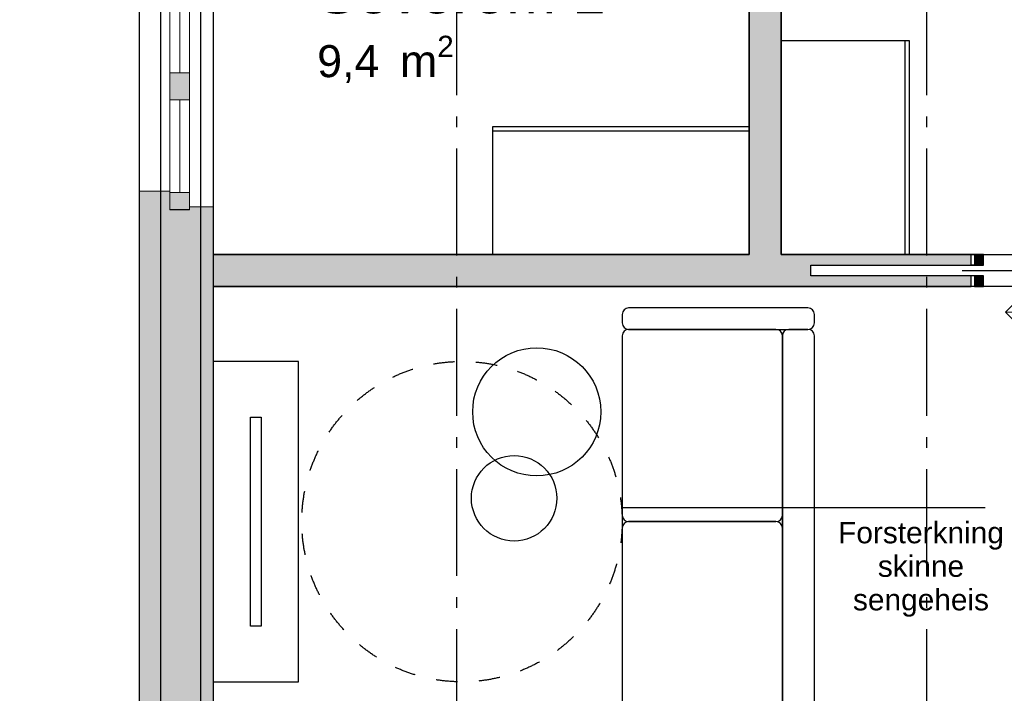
# Model space of a CAD drawing. Header units: millimetres. Extents: x 158466 to 263668, y 129175 to 189280.
# Tile 14 of 55: x 182113 to 186723, y 157030 to 160183. Entities that reach past the tile are written whole.
import ezdxf
from ezdxf.enums import TextEntityAlignment as Align

# ---------------------------------------------------------------- set-up
doc = ezdxf.new("R2010")
doc.units = ezdxf.units.MM
doc.header["$LTSCALE"] = 0.5
doc.header["$MEASUREMENT"] = 0
for name, pattern in [('Akselinje', [1500, 1000, -200, 100, -200]), ('PLINE', [0]), ('Stipling', [400, 200, -200])]:
    doc.linetypes.add(name, pattern=pattern)
for name, color, linetype in [('23-- Yttervegger (Skravur)(Nye konstruksjoner)', 7, 'Continuous'), ('23-- Yttervegger(Nye konstruksjoner)', 7, 'Continuous'), ('24-- Innervegger (Skravur)(Nye konstruksjoner)', 7, 'Continuous'), ('24-- Innervegger(Nye konstruksjoner)', 7, 'Continuous'), ('244- Vinduer_ dører_ foldevegger(Nye konstruksjoner)', 7, 'Continuous'), ('251- Frittbærende dekker(Nye konstruksjoner)', 7, 'Continuous'), ('252- Gulv på grunn_ bunnplate(Nye konstruksjoner)', 7, 'Continuous'), ('27-- Fast inventar(Nye konstruksjoner)', 7, 'Continuous'), ('68-- Inventar (løst)(Nye konstruksjoner)', 7, 'Continuous'), ('822- Modullinjer(Nye konstruksjoner)', 7, 'Continuous'), ('838- Annen tekst(Nye konstruksjoner)', 7, 'Continuous'), ('862- M___BTA(Nye konstruksjoner)', 7, 'Continuous'), ('862- M___BTA(Polylinje)(Nye konstruksjoner)', 7, 'Continuous'), ('862- M___BTA(Tekst)(Nye konstruksjoner)', 7, 'Continuous'), ('862- M___Nettoareal(Nye konstruksjoner)', 7, 'Continuous'), ('862- M___Nettoareal(Polylinje)(Nye konstruksjoner)', 7, 'Continuous'), ('862- M___Nettoareal(Tekst)(Nye konstruksjoner)', 7, 'Continuous'), ('878- Annen overflate_visuell informasjon_snusirkler(Nye konstruksjoner)', 7, 'Continuous'), ('878- Annen overflate_visuell informasjon_takheis(Nye konstruksjoner)', 7, 'Continuous')]:
    doc.layers.add(name, color=color, linetype=linetype)
for name, color, linetype, lineweight in [('234- Vinduer_ dører_ porter(Nye konstruksjoner)', 7, 'Continuous', 0), ('235- Utvendig kledning og overflate(Nye konstruksjoner)', 7, 'Continuous', 0), ('236- Innvendig kledning og overflate(Nye konstruksjoner)', 7, 'Continuous', 0)]:
    doc.layers.add(name, color=color, linetype=linetype, lineweight=lineweight)
doc.styles.add('GENERATED_STYLE_1', font='arial.ttf')
doc.styles.add('GENERATED_STYLE_3', font='arialbd.ttf')
doc.linetypes.add('Fasade_Snitt markør', pattern='A,0,[1,01 A 200 20 001 Plan 1. etasje_21.Shx,S=3.174603,R=0,X=0,Y=0],-800,0', length=800)

# ---------------------------------------------------------------- blocks, each defined once
blk = doc.blocks.new('Leilighet 3_102_1_1', base_point=(184208.9, 153807))
at = {"layer": '862- M___Nettoareal(Polylinje)(Nye konstruksjoner)', "flags": 128}
blk.add_lwpolyline([(183018.9, 155333.7), (190533.9, 155333.7), (190533.9, 162833.7), (183018.9, 162833.7)], close=True, dxfattribs=at)
at = {"layer": '862- M___Nettoareal(Tekst)(Nye konstruksjoner)', "style": 'GENERATED_STYLE_1'}
for tag, height, p in [('DUMMY_861', 300, (185146.8, 154160.6)), ('ROOM_NAME', 300, (183271, 154092)), ('DUMMY_862', 150, (183271, 153689.2))]:
    blk.add_attdef(tag, text='', height=height, dxfattribs=at).set_placement(p, align=Align.TOP_LEFT)
blk = doc.blocks.new('BTA 1. etasje ca.__2_1', base_point=(161043, 155616.6))
at = {"layer": '862- M___BTA(Polylinje)(Nye konstruksjoner)', "linetype": 'PLINE', "flags": 128}
blk.add_lwpolyline([(176252.9, 165107.7), (184002.9, 165107.7), (184002.9, 163179.7), (182672.9, 163179.7), (182672.9, 154987.7), (198644.9, 154987.7), (198644.9, 163179.7), (196044.9, 163179.7), (196044.9, 165549.7), (194744.9, 165549.7), (194744.9, 171289.7), (194444.9, 171289.7), (194444.9, 183279.7), (186072.9, 183279.7), (186072.9, 180779.7), (184444.9, 180779.7), (184444.9, 181079.7), (176252.9, 181079.7)], close=True, dxfattribs=at)
at = {"layer": '862- M___BTA(Tekst)(Nye konstruksjoner)', "style": 'GENERATED_STYLE_1'}
for tag, height, p in [('DUMMY_861', 250, (162326.2, 155970.1)), ('ROOM_NAME', 250, (159759.8, 155913)), ('DUMMY_862', 200, (159759.8, 155577.3))]:
    blk.add_attdef(tag, text='', height=height, dxfattribs=at).set_placement(p, align=Align.TOP_LEFT)
blk = doc.blocks.new('Entre_106_28_1', base_point=(186975.1, 161892.6))
at = {"layer": '862- M___Nettoareal(Polylinje)(Nye konstruksjoner)', "linetype": 'PLINE', "flags": 128}
blk.add_lwpolyline([(185678.9, 162833.7), (185678.9, 159083.7), (187783.5, 159083.7), (187783.5, 162833.7)], close=True, dxfattribs=at)
at = {"layer": '862- M___Nettoareal(Tekst)(Nye konstruksjoner)', "insert": (186707.8, 161134.4), "char_height": 150, "attachment_point": 1, "style": 'GENERATED_STYLE_1'}
blk.add_mtext('\\A1;{\\pql;\\pt0,24100;\\fArial|b0|i0|c0|p0;\\W1.000000;7,9\\fArial|b0|i0|c0|p0;\\W1.000000;\\A1{\\H.66x;\\S^  ;}\\fArial|b0|i0|c0|p0;\\W1.000000; m\\fArial|b0|i0|c0|p0;\\W1.000000;\\A1{\\H.66x;\\S2^  ;}}', dxfattribs=at)
at = {"layer": '862- M___Nettoareal(Tekst)(Nye konstruksjoner)', "style": 'GENERATED_STYLE_1'}
for tag, height, p in [('DUMMY_861', 200, (187363.4, 161485.1)), ('ROOM_NAME', 200, (186707.8, 161439.4)), ('DUMMY_862', 150, (186707.8, 161170.8))]:
    blk.add_attdef(tag, text='', height=height, dxfattribs=at).set_placement(p, align=Align.TOP_LEFT)
blk = doc.blocks.new('Soverom 1_102_29_1', base_point=(183790.1, 160410.4))
at = {"layer": '862- M___Nettoareal(Polylinje)(Nye konstruksjoner)', "linetype": 'PLINE', "flags": 128}
blk.add_lwpolyline([(183018.9, 162833.7), (183018.9, 159083.7), (185528.9, 159083.7), (185528.9, 162833.7)], close=True, dxfattribs=at)
at = {"layer": '862- M___Nettoareal(Tekst)(Nye konstruksjoner)', "insert": (183505.7, 160108), "char_height": 150, "attachment_point": 1, "style": 'GENERATED_STYLE_1'}
blk.add_mtext('\\A1;{\\pql;\\pt0,24100;\\fArial|b0|i0|c0|p0;\\W1.000000;9,4\\fArial|b0|i0|c0|p0;\\W1.000000;\\A1{\\H.66x;\\S^  ;}\\fArial|b0|i0|c0|p0;\\W1.000000; m\\fArial|b0|i0|c0|p0;\\W1.000000;\\A1{\\H.66x;\\S2^  ;}}', dxfattribs=at)
at = {"layer": '862- M___Nettoareal(Tekst)(Nye konstruksjoner)', "style": 'GENERATED_STYLE_1'}
for tag, height, p in [('DUMMY_861', 200, (184832, 160458.7)), ('ROOM_NAME', 200, (183505.7, 160413)), ('DUMMY_862', 150, (183505.7, 160144.4))]:
    blk.add_attdef(tag, text='', height=height, dxfattribs=at).set_placement(p, align=Align.TOP_LEFT)
blk = doc.blocks.new('Stue_kjøkken_101_32_1', base_point=(183390.5, 159234.5))
at = {"layer": '862- M___Nettoareal(Polylinje)(Nye konstruksjoner)', "linetype": 'PLINE', "flags": 128}
blk.add_lwpolyline([(183018.9, 158933.7), (183018.9, 155333.7), (190533.9, 155333.7), (190533.9, 158431), (187783.5, 158431), (187783.5, 158933.7)], close=True, dxfattribs=at)
at = {"layer": '862- M___Nettoareal(Tekst)(Nye konstruksjoner)', "style": 'GENERATED_STYLE_1'}
for tag, height, p in [('DUMMY_861', 200, (186224.6, 156358.7)), ('ROOM_NAME', 200, (184639.2, 156313)), ('DUMMY_862', 150, (184639.2, 156044.4))]:
    blk.add_attdef(tag, text='', height=height, dxfattribs=at).set_placement(p, align=Align.TOP_LEFT)
blk = doc.blocks.new('Vindu to-fags[2]_1')
at = {"layer": '23-- Yttervegger (Skravur)(Nye konstruksjoner)', "linetype": 'Continuous'}
for points in [[(182907.9, 161183.7), (182815.9, 161183.7), (182815.9, 161127.7), (182907.9, 161127.7)], [(182815.9, 159883.7), (182907.9, 159883.7), (182907.9, 159933.7), (182815.9, 159933.7)], [(182907.9, 159883.7), (182815.9, 159883.7), (182815.9, 159808.7), (182907.9, 159808.7)], [(182815.9, 159293.7), (182907.9, 159293.7), (182907.9, 159374.7), (182815.9, 159374.7)]]:
    blk.add_hatch(color=256, dxfattribs=at).paths.add_polyline_path(points)
at = {"layer": '234- Vinduer_ dører_ porter(Nye konstruksjoner)', "linetype": 'PLINE'}
for p, q in [((182815.9, 161127.7), (182815.9, 161183.7)), ((182907.9, 161183.7), (182907.9, 161127.7)), ((183018.9, 161170.7), (183018.9, 159306.7)), ((182672.9, 161096.7), (182672.9, 159380.7)), ((182907.9, 161127.7), (182815.9, 161127.7)), ((182815.9, 159933.7), (182815.9, 161127.7)), ((182861.9, 161127.7), (182861.9, 159933.7)), ((182907.9, 161127.7), (182907.9, 159933.7)), ((182815.9, 159883.7), (182815.9, 159933.7)), ((182815.9, 159933.7), (182907.9, 159933.7)), ((182907.9, 159933.7), (182907.9, 159883.7)), ((182815.9, 159808.7), (182815.9, 159883.7)), ((182907.9, 159883.7), (182907.9, 159808.7)), ((182907.9, 159808.7), (182815.9, 159808.7)), ((182815.9, 159374.7), (182815.9, 159808.7)), ((182861.9, 159808.7), (182861.9, 159374.7)), ((182907.9, 159808.7), (182907.9, 159374.7)), ((182815.9, 159293.7), (182815.9, 159374.7)), ((182815.9, 159374.7), (182907.9, 159374.7)), ((182907.9, 159374.7), (182907.9, 159293.7))]:
    blk.add_line(p, q, dxfattribs=at)
at = {"layer": '235- Utvendig kledning og overflate(Nye konstruksjoner)', "linetype": 'PLINE'}
for p, q in [((182672.9, 161183.7), (182672.9, 161096.7)), ((182815.9, 161096.7), (182672.9, 161096.7)), ((182672.9, 159293.7), (182672.9, 159380.7)), ((182815.9, 159380.7), (182672.9, 159380.7))]:
    blk.add_line(p, q, dxfattribs=at)
at = {"layer": '236- Innvendig kledning og overflate(Nye konstruksjoner)', "linetype": 'PLINE'}
for p, q in [((183018.9, 161183.7), (183018.9, 161170.7)), ((182907.9, 161170.7), (183018.9, 161170.7)), ((182907.9, 159306.7), (183018.9, 159306.7)), ((183018.9, 159293.7), (183018.9, 159306.7))]:
    blk.add_line(p, q, dxfattribs=at)
at = {"layer": '244- Vinduer_ dører_ foldevegger(Nye konstruksjoner)', "linetype": 'PLINE'}
for p, q in [((182907.9, 161183.7), (182815.9, 161183.7)), ((182907.9, 161183.7), (182815.9, 161183.7)), ((182907.9, 159293.7), (182815.9, 159293.7)), ((182907.9, 159293.7), (182815.9, 159293.7))]:
    blk.add_line(p, q, dxfattribs=at)
blk = doc.blocks.new('Skyvedør med pocketkarm[32]_1')
at = {"layer": '24-- Innervegger (Skravur)(Nye konstruksjoner)', "linetype": 'Continuous'}
for points in [[(186583.5, 159033.7), (186626.5, 159033.7), (186626.5, 159083.7), (186583.5, 159083.7)], [(187473.5, 159083.7), (187430.5, 159083.7), (187430.5, 158933.7), (187473.5, 158933.7)], [(186583.5, 158933.7), (186626.5, 158933.7), (186626.5, 158983.7), (186583.5, 158983.7)]]:
    blk.add_hatch(color=256, dxfattribs=at).paths.add_polyline_path(points)
at = {"layer": '234- Vinduer_ dører_ porter(Nye konstruksjoner)', "linetype": 'PLINE'}
for p, q in [((186728.5, 158813.7), (186778.5, 158863.7)), ((186928.5, 158813.7), (186728.5, 158813.7)), ((186728.5, 158813.7), (186778.5, 158763.7))]:
    blk.add_line(p, q, dxfattribs=at)
at = {"layer": '244- Vinduer_ dører_ foldevegger(Nye konstruksjoner)', "linetype": 'PLINE'}
for p, q in [((186583.5, 159083.7), (186568.5, 159083.7)), ((186568.5, 159033.7), (186568.5, 159083.7)), ((186568.5, 159033.7), (186568.5, 159083.7)), ((186568.5, 159033.7), (186568.5, 159083.7)), ((186626.5, 159083.7), (186583.5, 159083.7)), ((186583.5, 159083.7), (186583.5, 159033.7)), ((186626.5, 159033.7), (186626.5, 159083.7)), ((187473.5, 159083.7), (187430.5, 159083.7)), ((187430.5, 159083.7), (187430.5, 158933.7)), ((187473.5, 159083.7), (187488.5, 159083.7)), ((187473.5, 158933.7), (187473.5, 159083.7)), ((187488.5, 158933.7), (187488.5, 159083.7)), ((187488.5, 158933.7), (187488.5, 159083.7)), ((187488.5, 158933.7), (187488.5, 159083.7)), ((186583.5, 159033.7), (186568.5, 159033.7)), ((186583.5, 159033.7), (186626.5, 159033.7)), ((186526.5, 159008.7), (187330.5, 159008.7)), ((186583.5, 158983.7), (186568.5, 158983.7)), ((186568.5, 158933.7), (186568.5, 158983.7)), ((186568.5, 158933.7), (186568.5, 158983.7)), ((186568.5, 158933.7), (186568.5, 158983.7)), ((186626.5, 158983.7), (186583.5, 158983.7)), ((186583.5, 158983.7), (186583.5, 158933.7)), ((186626.5, 158933.7), (186626.5, 158983.7)), ((186583.5, 158933.7), (186568.5, 158933.7)), ((186583.5, 158933.7), (186626.5, 158933.7)), ((187430.5, 158933.7), (187473.5, 158933.7)), ((187473.5, 158933.7), (187488.5, 158933.7))]:
    blk.add_line(p, q, dxfattribs=at)
blk = doc.blocks.new('Bord rundt 01[48]_1', base_point=(184533.9, 158347.5))
at = {"layer": '68-- Inventar (løst)(Nye konstruksjoner)', "linetype": 'PLINE', "flags": 128}
blk.add_lwpolyline([(184833.9, 158347.5, -1), (184233.9, 158347.5, -1)], format="xyb", close=True, dxfattribs=at)
blk = doc.blocks.new('Sofa 01[49]_1', base_point=(185833.9, 158833.7))
at = {"layer": '68-- Inventar (løst)(Nye konstruksjoner)', "linetype": 'PLINE'}
for p, q in [((185803.9, 158833.7), (184963.9, 158833.7)), ((184933.9, 158803.7), (184933.9, 158763.7)), ((185833.9, 158763.7), (185833.9, 158803.7)), ((184933.9, 158703.7), (184933.9, 157863.7)), ((184933.9, 158703.7), (184933.9, 156963.7)), ((185653.9, 158733.7), (184963.9, 158733.7)), ((185653.9, 158733.7), (184963.9, 158733.7)), ((184963.9, 158733.7), (185803.9, 158733.7)), ((185683.9, 157863.7), (185683.9, 158703.7)), ((185683.9, 156963.7), (185683.9, 158703.7)), ((185683.9, 158703.7), (185683.9, 156963.7)), ((185803.9, 158733.7), (185713.9, 158733.7)), ((185833.9, 156963.7), (185833.9, 158703.7)), ((184963.9, 157833.7), (185653.9, 157833.7)), ((185653.9, 157833.7), (184963.9, 157833.7)), ((184933.9, 157803.7), (184933.9, 156963.7)), ((185683.9, 156963.7), (185683.9, 157803.7)), ((184933.9, 156903.7), (184933.9, 156863.7)), ((184963.9, 156933.7), (185653.9, 156933.7)), ((184963.9, 156933.7), (185653.9, 156933.7)), ((185803.9, 156933.7), (184963.9, 156933.7)), ((185713.9, 156933.7), (185803.9, 156933.7)), ((185833.9, 156863.7), (185833.9, 156903.7)), ((184963.9, 156833.7), (185803.9, 156833.7))]:
    blk.add_line(p, q, dxfattribs=at)
for centre, start, end in [((184963.9, 158803.7), 90, 180), ((185803.9, 158803.7), 0, 90), ((184963.9, 158763.7), 180, 270), ((185803.9, 158763.7), 270, 0), ((184963.9, 158703.7), 90, 180), ((184963.9, 158703.7), 90, 180), ((185653.9, 158703.7), 0, 90), ((185653.9, 158703.7), 0, 90), ((185713.9, 158703.7), 90, 180), ((185803.9, 158703.7), 0, 90), ((184963.9, 157863.7), 180, 270), ((185653.9, 157863.7), 270, 0), ((184963.9, 157803.7), 90, 180), ((185653.9, 157803.7), 0, 90), ((184963.9, 156963.7), 180, 270), ((184963.9, 156963.7), 180, 270), ((185653.9, 156963.7), 270, 0), ((185653.9, 156963.7), 270, 0), ((185713.9, 156963.7), 180, 270), ((185803.9, 156963.7), 270, 0), ((184963.9, 156903.7), 90, 180), ((185803.9, 156903.7), 0, 90), ((184963.9, 156863.7), 180, 270), ((185803.9, 156863.7), 270, 0)]:
    blk.add_arc(centre, 30, start, end, dxfattribs=at)
blk = doc.blocks.new('TV-benk veggmontert[50]_1', base_point=(183418.9, 157083.7))
at = {"layer": '68-- Inventar (løst)(Nye konstruksjoner)', "linetype": 'PLINE', "flags": 128}
blk.add_lwpolyline([(183418.9, 157083.7), (183418.9, 158583.7), (183018.9, 158583.7), (183018.9, 157083.7)], close=True, dxfattribs=at)
blk = doc.blocks.new('Bord rundt 01[51]_1', base_point=(184428, 157943))
at = {"layer": '68-- Inventar (løst)(Nye konstruksjoner)', "linetype": 'PLINE', "flags": 128}
blk.add_lwpolyline([(184628, 157943, -1), (184228, 157943, -1)], format="xyb", close=True, dxfattribs=at)
blk = doc.blocks.new('Garderobe 01[52]_1', base_point=(186278.9, 159083.7))
at = {"layer": '27-- Fast inventar(Nye konstruksjoner)', "linetype": 'PLINE'}
blk.add_line((186258.9, 159083.7), (186258.9, 160083.7), dxfattribs=at)
at = {"layer": '27-- Fast inventar(Nye konstruksjoner)', "linetype": 'PLINE', "flags": 128}
blk.add_lwpolyline([(186278.9, 159083.7), (186278.9, 160083.7), (185678.9, 160083.7), (185678.9, 159083.7)], close=True, dxfattribs=at)
blk = doc.blocks.new('Garderobe 01[69]_1', base_point=(184328.9, 159683.7))
at = {"layer": '27-- Fast inventar(Nye konstruksjoner)', "linetype": 'PLINE'}
blk.add_line((184328.9, 159663.7), (185528.9, 159663.7), dxfattribs=at)
at = {"layer": '27-- Fast inventar(Nye konstruksjoner)', "linetype": 'PLINE', "flags": 128}
blk.add_lwpolyline([(184328.9, 159683.7), (185528.9, 159683.7), (185528.9, 159083.7), (184328.9, 159083.7)], close=True, dxfattribs=at)
blk = doc.blocks.new('TV flatskjerm[251]_1', base_point=(183243.9, 158322.3))
at = {"layer": '68-- Inventar (løst)(Nye konstruksjoner)', "linetype": 'PLINE', "flags": 128}
blk.add_lwpolyline([(183243.9, 158322.3), (183243.9, 157345), (183193.9, 157345), (183193.9, 158322.3)], close=True, dxfattribs=at)
blk = doc.blocks.new('Standard grid marker[254]_1', base_point=(182958.9, 163603.2))
at = {"layer": '822- Modullinjer(Nye konstruksjoner)', "linetype": 'Akselinje'}
blk.add_line((182958.9, 163403.2), (182958.9, 150687.7), dxfattribs=at)
at = {"layer": '822- Modullinjer(Nye konstruksjoner)', "style": 'GENERATED_STYLE_3'}
blk.add_attdef('AC_MarkerText_1', text='', height=350, rotation=360, dxfattribs=at).set_placement((182958.9, 150162.7), align=Align.TOP_CENTER)
blk = doc.blocks.new('Standard grid marker[261]_1', base_point=(184158.9, 188279.7))
at = {"layer": '822- Modullinjer(Nye konstruksjoner)', "linetype": 'Akselinje'}
blk.add_line((184158.9, 188079.7), (184158.9, 150687.7), dxfattribs=at)
at = {"layer": '822- Modullinjer(Nye konstruksjoner)', "style": 'GENERATED_STYLE_3'}
for tag, p in [('AC_MarkerText_1_0', (184158.9, 188954.7)), ('AC_MarkerText_1_1', (184158.9, 150162.7))]:
    blk.add_attdef(tag, text='', height=350, rotation=360, dxfattribs=at).set_placement(p, align=Align.TOP_CENTER)
blk = doc.blocks.new('Standard grid marker[262]_1', base_point=(186358.9, 188279.7))
at = {"layer": '822- Modullinjer(Nye konstruksjoner)', "linetype": 'Akselinje'}
blk.add_line((186358.9, 188079.7), (186358.9, 150687.7), dxfattribs=at)
at = {"layer": '822- Modullinjer(Nye konstruksjoner)', "style": 'GENERATED_STYLE_3'}
for tag, p in [('AC_MarkerText_1_0', (186358.9, 188954.7)), ('AC_MarkerText_1_1', (186358.9, 150162.7))]:
    blk.add_attdef(tag, text='', height=350, rotation=360, dxfattribs=at).set_placement(p, align=Align.TOP_CENTER)

msp = doc.modelspace()

# ---------------------------------------------------------------- hatches: boundary and pattern name
at = {"layer": '23-- Yttervegger (Skravur)(Nye konstruksjoner)', "linetype": 'Continuous'}
for points in [[(182672.9, 159293.7), (182691.9, 159293.7), (182691.9, 159361.7), (182815.9, 159361.7), (182815.9, 159380.7), (182672.9, 159380.7)], [(182691.9, 159293.7), (182727.9, 159293.7), (182727.9, 159325.7), (182815.9, 159325.7), (182815.9, 159361.7), (182691.9, 159361.7)], [(182672.9, 156333.7), (182691.9, 156333.7), (182691.9, 159293.7), (182672.9, 159293.7)], [(182691.9, 159293.7), (182691.9, 156333.7), (182727.9, 156333.7), (182727.9, 159293.7)], [(182727.9, 159293.7), (182750.9, 159293.7), (182750.9, 159302.7), (182815.9, 159302.7), (182815.9, 159325.7), (182727.9, 159325.7)], [(182727.9, 156333.7), (182750.9, 156333.7), (182750.9, 159293.7), (182727.9, 159293.7)], [(182750.9, 159293.7), (182759.9, 159293.7), (182815.9, 159293.7), (182815.9, 159302.7), (182750.9, 159302.7)], [(182750.9, 156333.7), (182759.9, 156333.7), (182759.9, 159293.7), (182750.9, 159293.7)], [(182759.9, 156333.7), (182809.9, 156333.7), (182901.9, 156333.7), (182957.9, 156333.7), (182957.9, 159293.7), (182907.9, 159293.7), (182815.9, 159293.7), (182759.9, 159293.7)], [(183018.9, 159306.7), (182907.9, 159306.7), (182907.9, 159293.7), (183005.9, 159293.7), (183018.9, 159293.7)], [(182957.9, 156333.7), (183005.9, 156333.7), (183005.9, 159293.7), (182957.9, 159293.7)], [(183018.9, 159293.7), (183005.9, 159293.7), (183005.9, 156333.7), (183018.9, 156333.7)]]:
    msp.add_hatch(color=256, dxfattribs=at).paths.add_polyline_path(points)
at = {"layer": '24-- Innervegger (Skravur)(Nye konstruksjoner)', "linetype": 'Continuous'}
for points in [[(185578.9, 161218.7), (185528.9, 161218.7), (185528.9, 159083.7), (185678.9, 159083.7), (185678.9, 161218.7), (185628.9, 161218.7), (185628.9, 160467.7), (185578.9, 160467.7)], [(183018.9, 158933.7), (186568.5, 158933.7), (186568.5, 158983.7), (185817.5, 158983.7), (185817.5, 159033.7), (186568.5, 159033.7), (186568.5, 159083.7), (183018.9, 159083.7)]]:
    msp.add_hatch(color=256, dxfattribs=at).paths.add_polyline_path(points)

# ---------------------------------------------------------------- linework, layer by layer
at = {"layer": '23-- Yttervegger(Nye konstruksjoner)', "linetype": 'PLINE'}
msp.add_line((182907.9, 159293.7), (182815.9, 159293.7), dxfattribs=at)
at = {"layer": '235- Utvendig kledning og overflate(Nye konstruksjoner)', "linetype": 'PLINE'}
for p in [(182815.9, 159380.7), (182672.9, 159293.7)]:
    msp.add_line(p, (182672.9, 159380.7), dxfattribs=at)
at = {"layer": '235- Utvendig kledning og overflate(Nye konstruksjoner)', "linetype": 'PLINE', "flags": 128}
msp.add_lwpolyline([(182672.9, 159293.7), (182672.9, 156333.7)], dxfattribs=at)
at = {"layer": '236- Innvendig kledning og overflate(Nye konstruksjoner)', "linetype": 'PLINE'}
for p in [(182907.9, 159306.7), (183018.9, 159293.7)]:
    msp.add_line(p, (183018.9, 159306.7), dxfattribs=at)
at = {"layer": '236- Innvendig kledning og overflate(Nye konstruksjoner)', "linetype": 'PLINE', "flags": 128}
for points in [[(183018.9, 159083.7), (183018.9, 159293.7)], [(183018.9, 156333.7), (183018.9, 158933.7)]]:
    msp.add_lwpolyline(points, dxfattribs=at)
at = {"layer": '24-- Innervegger(Nye konstruksjoner)', "linetype": 'PLINE'}
for p, q in [((186568.5, 159033.7), (186568.5, 159083.7)), ((186568.5, 158933.7), (186568.5, 158983.7))]:
    msp.add_line(p, q, dxfattribs=at)
at = {"layer": '24-- Innervegger(Nye konstruksjoner)', "linetype": 'PLINE', "flags": 128}
for points in [[(185528.9, 161218.7), (185528.9, 159083.7)], [(185678.9, 159083.7), (185678.9, 161218.7)], [(185528.9, 159083.7), (183018.9, 159083.7)], [(186568.5, 159083.7), (185678.9, 159083.7)], [(183018.9, 158933.7), (186568.5, 158933.7)]]:
    msp.add_lwpolyline(points, dxfattribs=at)
at = {"layer": '244- Vinduer_ dører_ foldevegger(Nye konstruksjoner)', "linetype": 'PLINE'}
for p, q in [((185817.5, 159033.7), (186583.5, 159033.7)), ((185817.5, 158983.7), (185817.5, 159033.7)), ((186583.5, 158983.7), (185817.5, 158983.7))]:
    msp.add_line(p, q, dxfattribs=at)
at = {"layer": '251- Frittbærende dekker(Nye konstruksjoner)', "linetype": 'PLINE', "flags": 128}
msp.add_lwpolyline([(182958.9, 155273.7), (198358.9, 155273.7), (198358.9, 162893.7), (182958.9, 162893.7)], close=True, dxfattribs=at)
at = {"layer": '252- Gulv på grunn_ bunnplate(Nye konstruksjoner)', "linetype": 'PLINE', "flags": 128}
msp.add_lwpolyline([(194786.9, 171264.7), (194344.9, 171264.7), (194344.9, 183179.7), (186172.9, 183179.7), (186172.9, 180679.7), (184344.9, 180679.7), (184344.9, 180979.7), (176352.9, 180979.7), (176352.9, 165207.7), (184102.9, 165207.7), (184102.9, 163079.7), (182772.9, 163079.7), (182772.9, 155087.7), (198544.9, 155087.7), (198544.9, 163079.7), (195944.9, 163079.7), (195944.9, 165449.7), (194786.9, 165449.7)], close=True, dxfattribs=at)
msp.add_lwpolyline([(194786.9, 171264.7), (194344.9, 171264.7), (194344.9, 183179.7), (186172.9, 183179.7), (186172.9, 180679.7), (184344.9, 180679.7), (184344.9, 180979.7), (176352.9, 180979.7), (176352.9, 165207.7), (184102.9, 165207.7), (184102.9, 163079.7), (182772.9, 163079.7), (182772.9, 155087.7), (198544.9, 155087.7), (198544.9, 163079.7), (195944.9, 163079.7), (195944.9, 165449.7), (194786.9, 165449.7)], close=True, dxfattribs=at)
at = {"layer": '878- Annen overflate_visuell informasjon_snusirkler(Nye konstruksjoner)', "linetype": 'Stipling'}
msp.add_lwpolyline([(183018.9, 158933.7), (183018.9, 156115.8)], dxfattribs=at)
msp.add_circle((184183.9, 157833.7), 750, dxfattribs=at)
at = {"layer": '878- Annen overflate_visuell informasjon_takheis(Nye konstruksjoner)', "linetype": 'Fasade_Snitt markør'}
msp.add_line((186634.3, 157898.5), (184933.9, 157898.5), dxfattribs=at)
msp.add_line((186634.3, 157898.5), (184933.9, 157898.5), dxfattribs=at)

# ---------------------------------------------------------------- block references
at = {"layer": '244- Vinduer_ dører_ foldevegger(Nye konstruksjoner)', "linetype": 'PLINE'}
for name in ['Vindu to-fags[2]_1', 'Skyvedør med pocketkarm[32]_1']:
    msp.add_blockref(name, (0, 0), dxfattribs=at)
at = {"layer": '27-- Fast inventar(Nye konstruksjoner)', "linetype": 'PLINE'}
for name, p in [('Garderobe 01[52]_1', (186278.9, 159083.7)), ('Garderobe 01[69]_1', (184328.9, 159683.7))]:
    msp.add_blockref(name, p, dxfattribs=at)
at = {"layer": '68-- Inventar (løst)(Nye konstruksjoner)', "linetype": 'PLINE'}
for name, p in [('Sofa 01[49]_1', (185833.9, 158833.7)), ('Bord rundt 01[48]_1', (184533.9, 158347.5)), ('TV-benk veggmontert[50]_1', (183418.9, 157083.7)), ('TV flatskjerm[251]_1', (183243.9, 158322.3)), ('Bord rundt 01[51]_1', (184428, 157943))]:
    msp.add_blockref(name, p, dxfattribs=at)
at = {"layer": '822- Modullinjer(Nye konstruksjoner)', "linetype": 'PLINE'}
for name, p in [('Standard grid marker[261]_1', (184158.9, 188279.7)), ('Standard grid marker[262]_1', (186358.9, 188279.7)), ('Standard grid marker[254]_1', (182958.9, 163603.2))]:
    msp.add_blockref(name, p, dxfattribs=at)
at = {"layer": '862- M___BTA(Nye konstruksjoner)', "linetype": 'Continuous'}
msp.add_blockref('BTA 1. etasje ca.__2_1', (161043, 155616.6), dxfattribs=at)
at = {"layer": '862- M___Nettoareal(Nye konstruksjoner)', "linetype": 'Continuous'}
for name, p in [('Leilighet 3_102_1_1', (184208.9, 153807)), ('Stue_kjøkken_101_32_1', (183390.5, 159234.5))]:
    msp.add_blockref(name, p, dxfattribs=at)
ref = msp.add_blockref('Soverom 1_102_29_1', (183790.1, 160410.4), dxfattribs=at)
ref.add_attrib('ROOM_NAME', 'Soverom 1', dxfattribs={"layer": '862- M___Nettoareal(Tekst)(Nye konstruksjoner)', "color": 7, "height": 200, "style": 'GENERATED_STYLE_1'}).set_placement((183505.7, 160413), align=Align.TOP_LEFT)
ref = msp.add_blockref('Entre_106_28_1', (186975.1, 161892.6), dxfattribs=at)
ref.add_attrib('ROOM_NAME', 'Entre', dxfattribs={"layer": '862- M___Nettoareal(Tekst)(Nye konstruksjoner)', "color": 7, "height": 200, "style": 'GENERATED_STYLE_1'}).set_placement((186707.8, 161439.4), align=Align.TOP_LEFT)

# ---------------------------------------------------------------- texts
at = {"layer": '838- Annen tekst(Nye konstruksjoner)', "linetype": 'Continuous', "insert": (186333.1, 157832.3), "char_height": 100, "attachment_point": 2, "line_spacing_factor": 0.941619, "style": 'GENERATED_STYLE_1'}
msp.add_mtext('\\A1;{\\pqc;\\fArial|b0|i0|c0|p0;\\W1.000000;Forsterkning\\P\\pqc;\\fArial|b0|i0|c0|p0;\\W1.000000;skinne \\P\\pqc;\\fArial|b0|i0|c0|p0;\\W1.000000;sengeheis}', dxfattribs=at)

doc.saveas('drawing.dxf')
